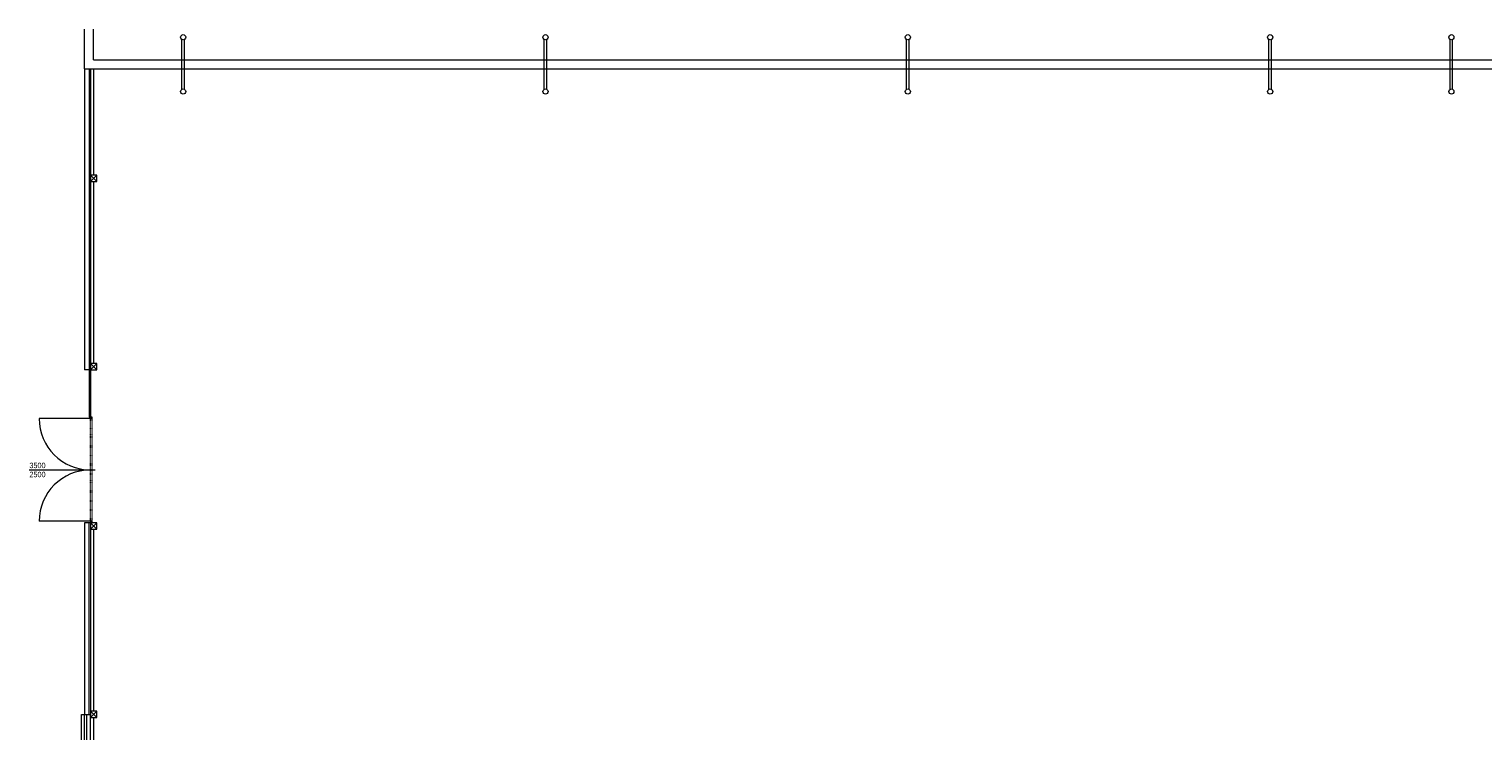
# Model space of a CAD drawing. Header units: millimetres. Extents: x 918337 to 1269480, y -257156 to -67477.
# Tile 6 of 114: x 920059 to 968206, y -128950 to -105702. Entities that reach past the tile are written whole.
import ezdxf

# ---------------------------------------------------------------- set-up
doc = ezdxf.new("R2010")
doc.units = ezdxf.units.MM
doc.linetypes.add('DĚLICÍ2', pattern=[15.875, 6.35, -3.175, 0, -3.175, 0, -3.175])
doc.layers.get('0').update_dxf_attribs({"color": 8, "lineweight": 9})
doc.styles.get("Standard").update_dxf_attribs({"font": 'arial.ttf'})

# ---------------------------------------------------------------- blocks, each defined once
blk = doc.blocks.new('EDWED')
at = {"color": 8}
for p, q in [((872607, -201930), (872607, -200611)), ((872907, -201630), (872907, -200611)), ((872757, -201930), (872757, -213465)), ((872807, -201930), (872807, -213465)), ((872807, -211895), (872607, -211895)), ((872807, -213465), (872757, -213465)), ((870772, -215215), (872962, -215215)), ((872807, -216965), (872607, -216965)), ((872757, -223310), (872757, -216965)), ((872807, -216965), (872807, -223415)), ((872507, -223310), (872687, -223310)), ((872687, -223310), (872807, -223310)), ((872687, -229681), (872687, -223310)), ((872807, -229681), (872807, -223310))]:
    blk.add_line(p, q, dxfattribs=at)
at = {"color": 8, "ltscale": 2}
for p, q in [((872907, -201630), (969137, -201630)), ((872607, -201930), (872607, -211895)), ((872607, -201930), (969437, -201930)), ((872807, -201930), (872807, -213465)), ((872907, -201930), (872907, -205445)), ((872907, -205655), (872907, -211685)), ((872807, -211685), (873017, -211895)), ((872807, -211895), (873017, -211685)), ((873017, -211685), (872807, -211685)), ((872807, -211685), (872807, -211895)), ((873017, -211895), (873017, -211685)), ((872807, -211895), (873017, -211895)), ((872807, -213515), (871107, -213515)), ((872807, -213465), (872807, -213515)), ((872857, -213465), (872807, -213465)), ((872807, -213515), (872857, -213515)), ((872857, -213515), (872857, -213465)), ((872807, -216915), (871107, -216915)), ((872607, -216965), (872607, -223310)), ((872807, -216915), (872807, -216965)), ((872857, -216915), (872807, -216915)), ((872807, -216965), (873017, -217175)), ((872807, -217175), (873017, -216965)), ((873017, -216965), (872807, -216965)), ((872807, -216965), (872807, -217175)), ((872807, -216965), (872857, -216965)), ((872857, -216965), (872857, -216915)), ((873017, -217175), (873017, -216965)), ((872807, -217175), (873017, -217175)), ((872907, -217175), (872907, -223205)), ((872507, -253555), (872507, -223310)), ((872607, -253655), (872607, -223310)), ((872807, -223205), (873017, -223415)), ((872807, -223415), (873017, -223205)), ((873017, -223205), (872807, -223205)), ((872807, -223205), (872807, -223415)), ((873017, -223415), (873017, -223205)), ((872807, -223415), (873017, -223415)), ((872907, -223415), (872907, -229445))]:
    blk.add_line(p, q, dxfattribs=at)
at = {"color": 8, "linetype": 'DĚLICÍ2', "ltscale": 2}
for p, q in [((872807, -216915), (872807, -213515)), ((872857, -216915), (872857, -213515))]:
    blk.add_line(p, q, dxfattribs=at)
at = {"color": 8, "lineweight": 18, "ltscale": 2}
for points in [[(875834, -202605), (875834, -200955)], [(875914, -202605), (875914, -200955)], [(887834, -202605), (887834, -200955)], [(887914, -202605), (887914, -200955)], [(899834, -202605), (899834, -200955)], [(899914, -202605), (899914, -200955)], [(911834, -202605), (911834, -200955)], [(911914, -202605), (911914, -200955)], [(917834, -202605), (917834, -200955)], [(917914, -202605), (917914, -200955)]]:
    blk.add_lwpolyline(points, dxfattribs=at)
at = {"color": 8, "ltscale": 2}
blk.add_lwpolyline([(873017, -205655), (873017, -205445), (872807, -205445), (872807, -205655)], close=True, dxfattribs=at)
for points in [[(872807, -205655), (873017, -205445)], [(872807, -205445), (873017, -205655)]]:
    blk.add_lwpolyline(points, dxfattribs=at)
for centre in [(875874, -200880), (887874, -200880), (899874, -200880), (911874, -200880), (917874, -200880), (875874, -202680), (887874, -202680), (899874, -202680), (911874, -202680), (917874, -202680)]:
    blk.add_circle(centre, 85, dxfattribs=at)
at = {"color": 8}
for centre, start, end in [((872807, -213515), 180, 270), ((872807, -216915), 90, 180)]:
    blk.add_arc(centre, 1700, start, end, dxfattribs=at)
at = {"color": 8, "width": 0.8}
for s, p in [('3500', (870782, -215155)), ('2500', (870782, -215455))]:
    blk.add_text(s, height=180, dxfattribs=at).set_placement(p)

msp = doc.modelspace()

# ---------------------------------------------------------------- block references
msp.add_blockref('EDWED', (49287.2, 94909.3))

doc.saveas('drawing.dxf')
